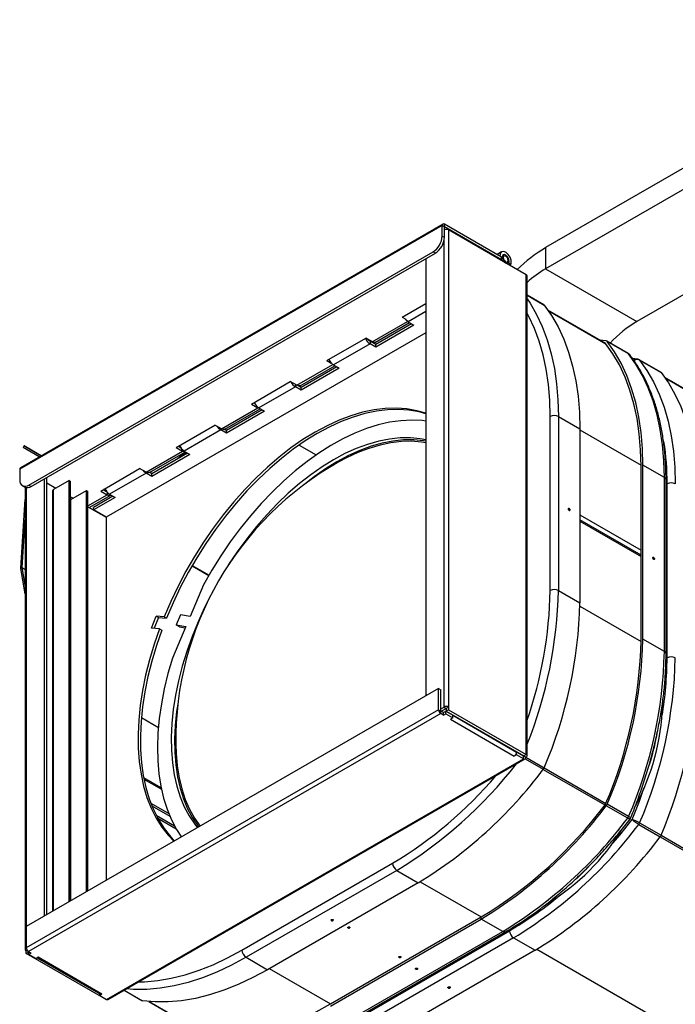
# Model space of a CAD drawing. Header units: millimetres. Extents: x 77 to 313, y 27 to 245.
# Tile 5 of 16: x 221 to 262, y 58 to 119. Entities that reach past the tile are written whole.
import ezdxf

# ---------------------------------------------------------------- set-up
doc = ezdxf.new("R2010")
doc.units = ezdxf.units.MM

msp = doc.modelspace()

# ---------------------------------------------------------------- linework, layer by layer
at = {"color": 7, "linetype": 'Continuous', "lineweight": 25}
for p, q in [((278.504, 119.317), (254.038, 105.193)), ((278.504, 118.01), (254.038, 103.886)), ((282.747, 113.928), (259.695, 100.621)), ((247.632, 106.568), (221.469, 91.464)), ((247.673, 106.659), (221.51, 91.556)), ((247.632, 105.914), (247.632, 106.568)), ((247.632, 106.568), (247.773, 106.486)), ((247.773, 106.486), (247.773, 106.649)), ((251.309, 104.608), (247.773, 106.649)), ((247.773, 105.833), (247.773, 106.486)), ((251.309, 104.445), (247.773, 106.486)), ((248.028, 106.29), (248.028, 76.731)), ((252.836, 103.514), (248.028, 106.29)), ((247.632, 105.914), (247.773, 105.833)), ((222.035, 90.484), (247.066, 104.935)), ((247.066, 104.935), (247.208, 104.853)), ((251.313, 104.927), (251.035, 104.766)), ((254.038, 105.193), (254.038, 103.886)), ((222.176, 90.403), (247.208, 104.853)), ((246.614, 104.51), (246.614, 77.417)), ((251.267, 104.42), (251.309, 104.445)), ((251.275, 104.425), (251.28, 104.412)), ((251.309, 104.445), (251.309, 104.608)), ((251.458, 104.676), (251.351, 104.614)), ((251.561, 104.25), (251.668, 104.312)), ((251.641, 104.204), (251.747, 104.265)), ((251.747, 104.265), (251.87, 104.113)), ((251.834, 104.093), (251.87, 104.113)), ((254.038, 103.886), (259.695, 100.621)), ((252.836, 73.792), (252.836, 103.514)), ((252.895, 73.711), (252.895, 103.433)), ((253.925, 101.66), (252.895, 102.255)), ((245.157, 100.894), (246.614, 101.734)), ((257.76, 99.256), (254.186, 101.32)), ((245.157, 100.894), (245.385, 100.762)), ((243.51, 99.337), (245.611, 100.55)), ((245.737, 100.477), (243.516, 99.195)), ((245.878, 100.395), (243.516, 99.032)), ((245.525, 100.6), (245.878, 100.395)), ((246.614, 99.922), (226.815, 88.492)), ((240.49, 98.199), (242.894, 99.587)), ((243.29, 99.359), (242.894, 99.587)), ((257.798, 99.417), (257.402, 99.463)), ((243.163, 99.236), (240.9, 97.93)), ((243.161, 99.401), (243.189, 99.417)), ((243.163, 99.399), (243.163, 99.236)), ((243.516, 99.195), (243.163, 99.399)), ((243.516, 99.032), (243.163, 99.236)), ((243.241, 99.355), (243.269, 99.371)), ((243.427, 99.316), (243.469, 99.264)), ((243.434, 99.243), (243.469, 99.264)), ((243.469, 99.264), (243.502, 99.332)), ((243.516, 99.032), (243.516, 99.195)), ((259.157, 98.639), (257.828, 99.407)), ((259.181, 98.618), (257.852, 99.386)), ((259.72, 98.286), (259.426, 98.322)), ((261.165, 97.48), (259.836, 98.247)), ((259.86, 98.226), (261.19, 97.459)), ((238.843, 96.643), (240.987, 97.88)), ((241.112, 97.807), (238.892, 96.526)), ((241.254, 97.726), (238.892, 96.362)), ((240.49, 98.199), (240.761, 98.043)), ((240.9, 97.93), (241.254, 97.726)), ((282.747, 84.832), (261.426, 97.14)), ((235.823, 95.505), (238.227, 96.893)), ((238.538, 96.567), (236.276, 95.26)), ((238.623, 96.665), (238.227, 96.893)), ((238.892, 96.362), (238.538, 96.567)), ((238.892, 96.526), (238.716, 96.627)), ((238.809, 96.573), (238.845, 96.594)), ((238.815, 96.63), (238.845, 96.594)), ((238.845, 96.594), (238.877, 96.662)), ((238.892, 96.362), (238.892, 96.526)), ((233.957, 93.97), (236.219, 95.277)), ((234.177, 93.949), (236.362, 95.21)), ((235.823, 95.505), (236.219, 95.277)), ((235.965, 95.587), (236.004, 95.564)), ((235.997, 95.579), (235.987, 95.574)), ((236.219, 95.277), (236.312, 95.24)), ((236.276, 95.26), (236.629, 95.056)), ((236.488, 95.138), (234.268, 93.856)), ((236.629, 95.056), (234.268, 93.693)), ((254.321, 83.958), (254.321, 94.736)), ((254.83, 94.736), (254.83, 83.958)), ((254.83, 94.736), (256.16, 93.969)), ((231.156, 92.811), (233.561, 94.199)), ((233.957, 93.97), (233.561, 94.199)), ((234.193, 93.958), (234.22, 93.924)), ((234.22, 93.924), (234.253, 93.993)), ((256.16, 93.969), (256.16, 83.191)), ((233.914, 93.897), (231.651, 92.591)), ((234.268, 93.693), (233.914, 93.897)), ((234.268, 93.856), (234.135, 93.932)), ((234.185, 93.904), (234.22, 93.924)), ((234.268, 93.693), (234.268, 93.856)), ((221.741, 92.91), (221.681, 92.806)), ((222.678, 92.23), (221.681, 92.806)), ((222.798, 92.299), (221.741, 92.91)), ((221.782, 92.886), (221.741, 92.91)), ((221.782, 92.886), (222.799, 92.299)), ((231.156, 92.811), (231.552, 92.583)), ((231.298, 92.893), (231.421, 92.822)), ((231.372, 92.909), (231.321, 92.88)), ((231.365, 92.925), (231.352, 92.924)), ((229.29, 91.276), (231.552, 92.583)), ((229.51, 91.254), (231.738, 92.541)), ((231.863, 92.468), (229.643, 91.186)), ((232.005, 92.387), (229.643, 91.023)), ((231.607, 92.465), (231.169, 92.067)), ((231.651, 92.591), (232.005, 92.387)), ((226.489, 90.117), (228.894, 91.505)), ((229.29, 91.276), (228.894, 91.505)), ((259.95, 80.872), (259.95, 91.65)), ((260.063, 80.937), (260.063, 91.716)), ((261.392, 90.948), (260.063, 91.716)), ((221.469, 91.464), (221.469, 90.811)), ((223.138, 63.865), (223.138, 90.958)), ((229.289, 91.227), (227.027, 89.921)), ((229.643, 91.023), (229.289, 91.227)), ((229.643, 91.186), (229.517, 91.259)), ((229.56, 91.234), (229.596, 91.255)), ((229.568, 91.288), (229.596, 91.255)), ((229.596, 91.255), (229.628, 91.323)), ((229.643, 91.023), (229.643, 91.186)), ((261.392, 80.17), (261.392, 90.948)), ((221.635, 90.445), (221.776, 90.363)), ((221.806, 90.348), (221.806, 61.709)), ((222.035, 90.484), (222.176, 90.403)), ((222.996, 63.783), (222.996, 90.876)), ((223.138, 90.615), (223.704, 90.288)), ((224.524, 90.762), (223.562, 90.207)), ((224.524, 64.665), (224.524, 90.762)), ((224.524, 90.762), (224.609, 90.713)), ((224.609, 64.714), (224.609, 90.713)), ((261.498, 80.023), (261.498, 90.801)), ((261.562, 79.778), (261.562, 90.556)), ((223.503, 90.125), (223.503, 64.076)), ((224.609, 89.766), (224.778, 89.668)), ((224.637, 89.586), (225.599, 90.141)), ((225.599, 65.285), (225.599, 90.141)), ((225.599, 90.141), (225.683, 90.092)), ((225.683, 65.334), (225.683, 90.092)), ((225.77, 89.096), (227.105, 89.867)), ((227.239, 89.799), (226.037, 89.105)), ((227.38, 89.717), (226.037, 88.941)), ((226.489, 90.117), (226.885, 89.888)), ((226.631, 90.199), (226.859, 90.067)), ((226.738, 90.235), (226.654, 90.186)), ((226.738, 90.235), (226.685, 90.23)), ((226.731, 90.256), (226.738, 90.235)), ((227.027, 89.921), (227.38, 89.717)), ((221.528, 85.333), (221.806, 89.592)), ((225.683, 89.145), (226.815, 88.492)), ((226.037, 88.941), (226.037, 89.105)), ((226.815, 88.492), (226.037, 88.941)), ((226.815, 88.492), (226.815, 88.492)), ((226.815, 88.492), (226.815, 65.987)), ((255.502, 88.906), (255.508, 88.905)), ((221.613, 85.374), (221.806, 88.339)), ((259.95, 86.146), (256.16, 88.334)), ((260.735, 85.885), (260.741, 85.884)), ((221.613, 85.374), (221.528, 85.333)), ((221.613, 85.374), (221.529, 85.308)), ((221.806, 83.744), (221.529, 85.308)), ((221.806, 84.28), (221.613, 85.374)), ((221.613, 85.374), (221.806, 85.262)), ((232.853, 84.3), (232.022, 82.35)), ((254.83, 83.958), (256.16, 83.191)), ((229.632, 81.629), (229.915, 82.358)), ((230.408, 82.314), (229.915, 82.358)), ((229.915, 82.358), (230.056, 82.277)), ((231.428, 82.455), (231.157, 81.82)), ((232.022, 82.35), (231.428, 82.455)), ((230.056, 82.277), (229.799, 81.614)), ((230.056, 82.277), (230.549, 82.233)), ((230.408, 82.314), (230.549, 82.233)), ((231.157, 81.82), (231.752, 81.716)), ((231.369, 81.698), (231.157, 81.82)), ((230.125, 81.585), (229.632, 81.629)), ((230.125, 81.585), (230.266, 81.504)), ((231.752, 81.716), (230.921, 79.766)), ((231.369, 81.698), (231.718, 81.636)), ((261.392, 80.17), (260.063, 80.937)), ((247.406, 77.874), (221.865, 63.13)), ((247.406, 77.874), (247.547, 77.793)), ((247.406, 76.568), (247.406, 77.874)), ((247.547, 76.486), (247.547, 77.793)), ((261.279, 76.838), (261.279, 77.021)), ((247.406, 76.568), (221.865, 61.824)), ((247.547, 76.323), (222.006, 61.579)), ((247.406, 76.568), (247.547, 76.486)), ((247.547, 76.617), (247.745, 76.731)), ((247.547, 76.323), (247.547, 76.486)), ((247.717, 76.388), (247.547, 76.486)), ((247.717, 76.225), (247.547, 76.323)), ((247.575, 76.47), (247.887, 76.65)), ((247.717, 76.388), (247.858, 76.47)), ((247.717, 76.225), (247.717, 76.388)), ((247.717, 76.225), (247.858, 76.307)), ((247.745, 76.731), (247.887, 76.65)), ((247.858, 76.307), (247.858, 76.47)), ((247.858, 76.47), (248.282, 76.225)), ((247.858, 76.307), (248.282, 76.062)), ((248.028, 76.731), (247.887, 76.65)), ((247.887, 76.65), (247.887, 76.486)), ((248.028, 76.568), (247.887, 76.486)), ((247.887, 76.486), (252.695, 73.711)), ((248.028, 76.731), (248.028, 76.568)), ((248.028, 76.568), (252.836, 73.792)), ((248.141, 76.339), (248.141, 76.307)), ((248.283, 76.258), (248.283, 76.225)), ((248.282, 76.062), (248.141, 75.98)), ((248.141, 75.98), (248.147, 75.984)), ((248.141, 75.98), (248.141, 75.98)), ((248.141, 75.98), (252.101, 73.694)), ((248.141, 75.98), (248.141, 75.98)), ((248.282, 76.062), (248.282, 76.225)), ((248.282, 76.218), (248.283, 76.225)), ((248.283, 76.225), (252.242, 73.939)), ((252.242, 73.939), (252.242, 73.972)), ((252.242, 73.776), (252.242, 73.939)), ((252.242, 73.939), (252.242, 73.939)), ((252.667, 73.694), (252.242, 73.939)), ((226.843, 58.623), (252.667, 73.531)), ((226.943, 58.613), (252.767, 73.521)), ((252.242, 73.776), (252.101, 73.694)), ((252.101, 73.694), (252.101, 73.694)), ((252.101, 73.694), (252.101, 73.694)), ((252.667, 73.531), (252.242, 73.776)), ((252.667, 73.694), (252.695, 73.711)), ((252.667, 73.531), (252.667, 73.694)), ((252.808, 73.613), (252.667, 73.694)), ((252.836, 73.792), (252.695, 73.711)), ((252.695, 73.711), (252.836, 73.629)), ((252.808, 73.613), (252.836, 73.629)), ((230.226, 71.727), (229.146, 72.351)), ((229.586, 70.774), (230.695, 70.134)), ((229.653, 70.605), (230.767, 69.962)), ((259.127, 69.853), (257.798, 70.62)), ((259.181, 69.947), (257.852, 70.715)), ((259.86, 69.555), (261.19, 68.788)), ((259.806, 69.461), (261.135, 68.693)), ((235.229, 61.668), (244.563, 67.056)), ((244.818, 66.616), (235.484, 61.227)), ((244.818, 66.616), (246.147, 65.848)), ((246.147, 65.848), (236.813, 60.46)), ((254.05, 64.5), (254.208, 64.591)), ((240.716, 58.337), (250.05, 63.726)), ((240.716, 58.207), (250.05, 63.595)), ((240.762, 63.56), (240.758, 63.555)), ((250.05, 63.595), (250.05, 63.726)), ((251.38, 62.827), (250.05, 63.595)), ((221.865, 63.13), (221.865, 61.824)), ((242.47, 57.488), (251.804, 62.876)), ((242.046, 57.439), (251.38, 62.827)), ((242.226, 57.421), (251.56, 62.81)), ((252.058, 62.436), (242.725, 57.047)), ((252.058, 62.436), (253.388, 61.668)), ((221.865, 61.791), (221.867, 61.792)), ((221.865, 61.628), (221.922, 61.66)), ((221.865, 61.464), (221.865, 61.628)), ((253.388, 61.668), (244.054, 56.28)), ((221.865, 61.464), (222.006, 61.546)), ((226.673, 58.689), (221.865, 61.464)), ((222.006, 61.579), (222.176, 61.481)), ((222.006, 61.546), (222.006, 61.579)), ((222.035, 61.53), (222.006, 61.546)), ((222.035, 61.399), (222.035, 61.562)), ((222.035, 61.399), (222.176, 61.481)), ((222.459, 61.154), (222.035, 61.399)), ((222.6, 61.236), (222.459, 61.154)), ((222.542, 61.202), (226.46, 58.94)), ((222.6, 61.236), (222.594, 61.232)), ((226.56, 58.95), (222.6, 61.236)), ((222.6, 61.236), (222.6, 61.236)), ((235.484, 61.227), (236.813, 60.46)), ((227.935, 59.186), (229.036, 58.551)), ((248.003, 59.38), (247.999, 59.375)), ((226.419, 58.868), (226.419, 58.964)), ((226.56, 58.95), (226.419, 58.868)), ((226.419, 58.868), (226.843, 58.623)), ((226.56, 58.95), (226.56, 58.95)), ((229.461, 58.495), (233.035, 56.432))]:
    msp.add_line(p, q, dxfattribs=at)
at = {"color": 1, "linetype": 'Continuous', "lineweight": 25}
for p, q in [((247.745, 76.731), (247.745, 105.612)), ((252.895, 102.247), (253.949, 101.639)), ((254.194, 101.307), (257.77, 99.243)), ((246.614, 101.228), (245.525, 100.6)), ((243.29, 99.359), (245.485, 100.625)), ((257.756, 99.261), (257.738, 99.272)), ((259.249, 98.558), (259.181, 98.618)), ((238.623, 96.665), (240.86, 97.956)), ((261.435, 97.127), (282.747, 84.824)), ((238.538, 96.714), (238.538, 96.567)), ((236.219, 95.298), (236.219, 95.277)), ((233.914, 93.995), (233.914, 93.897)), ((256.16, 93.91), (259.95, 91.722)), ((256.16, 93.909), (259.95, 91.721)), ((238.78, 92.966), (239.835, 92.357)), ((231.552, 92.664), (231.552, 92.583)), ((229.289, 91.276), (229.289, 91.227)), ((221.865, 90.331), (221.865, 63.13)), ((223.562, 64.11), (223.562, 90.207)), ((225.683, 89.194), (226.885, 89.888)), ((226.885, 90.037), (226.885, 89.888)), ((224.637, 64.73), (224.637, 89.586)), ((256.16, 88.645), (259.95, 86.457)), ((256.16, 88.253), (259.95, 86.065)), ((232.137, 85.48), (233.177, 84.88)), ((232.156, 85.512), (233.196, 84.911)), ((256.159, 82.989), (259.95, 80.801)), ((256.159, 82.988), (259.95, 80.8)), ((228.999, 76.084), (230.053, 75.475)), ((228.999, 76.084), (230.053, 75.475)), ((248.283, 76.225), (248.282, 76.225)), ((252.77, 73.523), (253.894, 72.874)), ((252.82, 73.62), (253.949, 72.968)), ((253.894, 72.873), (257.715, 70.667)), ((253.949, 72.968), (257.77, 70.763)), ((229.163, 72.259), (230.245, 71.635)), ((229.915, 70.029), (231.051, 69.374)), ((230.014, 69.841), (231.159, 69.18)), ((261.135, 68.693), (306.194, 42.681)), ((261.19, 68.788), (306.249, 42.776)), ((246.26, 65.914), (250.05, 63.726)), ((221.865, 61.824), (221.865, 61.791)), ((221.865, 61.791), (221.868, 61.789)), ((253.501, 61.734), (298.53, 35.739)), ((236.926, 60.525), (240.716, 58.337)), ((227.941, 59.19), (229.066, 58.54)), ((226.673, 58.689), (226.702, 58.705)), ((229.476, 58.494), (233.052, 56.429))]:
    msp.add_line(p, q, dxfattribs=at)
at = {"color": 7, "linetype": 'Continuous', "lineweight": 25, "flags": 128}
for points in [[(251.87, 104.113), (251.914, 104.242), (251.903, 104.411), (251.837, 104.594), (251.728, 104.761), (251.592, 104.884), (251.451, 104.946), (251.329, 104.935), (251.244, 104.853), (251.21, 104.714), (251.211, 104.665)], [(251.747, 104.265), (251.774, 104.343), (251.767, 104.444), (251.728, 104.554), (251.662, 104.654), (251.58, 104.728), (251.496, 104.765), (251.423, 104.758), (251.372, 104.71), (251.351, 104.626), (251.365, 104.522), (251.41, 104.413), (251.48, 104.317), (251.556, 104.253)], [(251.712, 104.408), (251.701, 104.48), (251.668, 104.555), (251.62, 104.62), (251.563, 104.665), (251.507, 104.685), (251.458, 104.676), (251.426, 104.639), (251.415, 104.58), (251.426, 104.507), (251.458, 104.433), (251.507, 104.368), (251.563, 104.322), (251.62, 104.303), (251.668, 104.312), (251.701, 104.349), (251.712, 104.408)], [(253.949, 101.639), (254.403, 100.995), (254.809, 100.293), (255.163, 99.533), (255.465, 98.721), (255.714, 97.858), (255.908, 96.947), (256.048, 95.993), (256.132, 94.999), (256.16, 93.969)], [(245.525, 100.6), (245.386, 100.712), (245.357, 100.746)], [(243.057, 99.493), (243.08, 99.467), (243.163, 99.399)], [(243.51, 99.337), (243.412, 99.317), (243.29, 99.359)], [(259.95, 91.65), (259.922, 92.673), (259.839, 93.659), (259.7, 94.606), (259.507, 95.509), (259.26, 96.365), (258.961, 97.172), (258.609, 97.925), (258.207, 98.623), (257.756, 99.261)], [(260.063, 91.716), (260.035, 92.746), (259.951, 93.74), (259.812, 94.694), (259.617, 95.604), (259.368, 96.467), (259.066, 97.28), (258.712, 98.039), (258.307, 98.742), (257.852, 99.386)], [(261.392, 90.948), (261.364, 91.978), (261.28, 92.973), (261.141, 93.927), (260.946, 94.837), (260.698, 95.7), (260.395, 96.513), (260.041, 97.272), (259.636, 97.975), (259.181, 98.618)], [(259.86, 98.226), (260.315, 97.583), (260.72, 96.88), (261.074, 96.121), (261.376, 95.308), (261.625, 94.445), (261.82, 93.535), (261.959, 92.581), (262.043, 91.587), (262.071, 90.556)], [(261.19, 97.459), (261.644, 96.815), (262.049, 96.113), (262.404, 95.353), (262.706, 94.541), (262.955, 93.678), (263.149, 92.767), (263.289, 91.813), (263.372, 90.819), (263.4, 89.789)], [(238.843, 96.643), (238.745, 96.623), (238.623, 96.665)], [(246.614, 94.933), (246.059, 95.094), (245.434, 95.205), (244.783, 95.25), (244.109, 95.23), (243.415, 95.144), (242.703, 94.993), (241.978, 94.778), (241.243, 94.5), (240.501, 94.159), (239.755, 93.758), (239.009, 93.298), (238.267, 92.782), (237.531, 92.211), (236.806, 91.589), (236.095, 90.919), (235.401, 90.202), (234.726, 89.444), (234.075, 88.647), (233.451, 87.815), (232.855, 86.952), (232.292, 86.062), (231.763, 85.149), (231.271, 84.217), (230.819, 83.271), (230.408, 82.314)], [(246.614, 94.898), (246.2, 95.012), (245.576, 95.123), (244.925, 95.168), (244.251, 95.148), (243.556, 95.062), (242.845, 94.912), (242.12, 94.697), (241.384, 94.418), (240.642, 94.077), (239.896, 93.676), (239.151, 93.216), (238.408, 92.7), (237.673, 92.129), (236.948, 91.507), (236.236, 90.837), (235.542, 90.121), (234.868, 89.363), (234.217, 88.566), (233.592, 87.734), (232.997, 86.871), (232.433, 85.98), (231.904, 85.067), (231.413, 84.135), (230.96, 83.189), (230.549, 82.233)], [(246.614, 94.45), (246.396, 94.475), (245.745, 94.507), (245.072, 94.473), (244.379, 94.375), (243.67, 94.212), (242.948, 93.986), (242.217, 93.697), (241.479, 93.347), (240.739, 92.937), (239.999, 92.469), (239.264, 91.946), (238.536, 91.37), (237.818, 90.743), (237.115, 90.068), (236.43, 89.349), (235.765, 88.589), (235.124, 87.792), (234.509, 86.96), (233.924, 86.098), (233.371, 85.21), (232.853, 84.3)], [(233.684, 94.128), (233.775, 94.01), (233.914, 93.897)], [(234.177, 93.949), (234.078, 93.929), (233.957, 93.97)], [(246.614, 93.278), (246.273, 93.343), (245.662, 93.405), (245.027, 93.402), (244.372, 93.334), (243.699, 93.203), (243.012, 93.007), (242.314, 92.75), (241.61, 92.431), (240.901, 92.052), (240.193, 91.615), (239.488, 91.123), (238.79, 90.578), (238.103, 89.982), (237.429, 89.339), (236.773, 88.651), (236.137, 87.923), (235.525, 87.157), (234.939, 86.358), (234.405, 85.562)], [(246.614, 93.199), (246.485, 93.221), (245.874, 93.282), (245.239, 93.279), (244.584, 93.212), (243.911, 93.08), (243.224, 92.885), (242.526, 92.627), (241.822, 92.308), (241.114, 91.93), (240.405, 91.493), (239.7, 91.001), (239.036, 90.483)], [(246.614, 93.101), (246.35, 93.144), (245.74, 93.195), (245.106, 93.182), (244.452, 93.104), (243.781, 92.963), (243.097, 92.759), (242.403, 92.493), (241.702, 92.167), (241.238, 91.919)], [(231.552, 92.583), (231.674, 92.541), (231.731, 92.545)], [(229.121, 91.373), (229.151, 91.34), (229.289, 91.227)], [(229.51, 91.254), (229.412, 91.235), (229.29, 91.276)], [(226.885, 89.888), (227.007, 89.847), (227.11, 89.869), (227.113, 89.871)], [(255.446, 88.992), (255.45, 89.011), (255.46, 89.023), (255.476, 89.026), (255.495, 89.02), (255.514, 89.005), (255.53, 88.983), (255.54, 88.959), (255.544, 88.935), (255.54, 88.916), (255.53, 88.904), (255.514, 88.901), (255.495, 88.907), (255.476, 88.922), (255.46, 88.943), (255.45, 88.968), (255.446, 88.992)], [(255.452, 89.006), (255.451, 89.005), (255.451, 89.004)], [(260.679, 85.971), (260.682, 85.99), (260.693, 86.003), (260.709, 86.006), (260.728, 85.999), (260.746, 85.984), (260.762, 85.963), (260.773, 85.938), (260.776, 85.915), (260.773, 85.895), (260.762, 85.883), (260.746, 85.88), (260.728, 85.886), (260.709, 85.901), (260.693, 85.923), (260.682, 85.947), (260.679, 85.971)], [(260.684, 85.985), (260.684, 85.985), (260.684, 85.984)], [(233.216, 83.504), (232.92, 82.909), (232.509, 82.005), (232.14, 81.093), (231.813, 80.178), (231.533, 79.265), (231.298, 78.357), (231.112, 77.46), (230.974, 76.578), (230.886, 75.715), (230.847, 74.875), (230.859, 74.063), (230.92, 73.284), (231.031, 72.539), (231.191, 71.835), (231.4, 71.173), (231.655, 70.557), (231.957, 69.991), (232.303, 69.476), (232.478, 69.257)], [(230.125, 81.585), (229.791, 80.622), (229.503, 79.661), (229.263, 78.707), (229.072, 77.763), (228.93, 76.835), (228.838, 75.927), (228.797, 75.043), (228.807, 74.187), (228.867, 73.363), (228.978, 72.575), (229.139, 71.827), (229.349, 71.121), (229.607, 70.462), (229.912, 69.852), (230.263, 69.294), (230.658, 68.791), (231.019, 68.415)], [(230.266, 81.504), (229.932, 80.54), (229.645, 79.579), (229.405, 78.625), (229.213, 77.682), (229.071, 76.754), (228.98, 75.846), (228.939, 74.962), (228.948, 74.106), (229.009, 73.282), (229.119, 72.494), (229.28, 71.745), (229.49, 71.039), (229.748, 70.38), (230.054, 69.77), (230.404, 69.212), (230.799, 68.709), (231.055, 68.436)], [(230.921, 79.766), (230.646, 78.813), (230.418, 77.868), (230.238, 76.935), (230.108, 76.018), (230.027, 75.121), (229.997, 74.249), (230.017, 73.406), (230.087, 72.596), (230.208, 71.821), (230.377, 71.087), (230.595, 70.396), (230.861, 69.751), (231.173, 69.156), (231.481, 68.681)], [(231.271, 77.033), (231.186, 76.455), (231.098, 75.592), (231.059, 74.753), (231.071, 73.941), (231.132, 73.161), (231.243, 72.417), (231.403, 71.712), (231.612, 71.05), (231.867, 70.435), (232.169, 69.868), (232.515, 69.354), (232.555, 69.301)], [(231.129, 74.407), (231.148, 73.858), (231.217, 73.089), (231.335, 72.356), (231.502, 71.663), (231.717, 71.013), (231.978, 70.409), (232.285, 69.855), (232.636, 69.353), (232.639, 69.349)], [(255.996, 66.138), (256.457, 66.578), (256.722, 66.849)], [(240.864, 63.566), (240.879, 63.553), (240.885, 63.538), (240.879, 63.522), (240.864, 63.51), (240.842, 63.501), (240.815, 63.498), (240.789, 63.501), (240.767, 63.51), (240.752, 63.522), (240.746, 63.538), (240.752, 63.553), (240.767, 63.566), (240.789, 63.575), (240.815, 63.578), (240.842, 63.575), (240.864, 63.566)], [(240.874, 63.554), (240.874, 63.554), (240.873, 63.555)], [(241.799, 63.044), (241.784, 63.057), (241.779, 63.072), (241.784, 63.088), (241.799, 63.101), (241.821, 63.109), (241.848, 63.112), (241.874, 63.109), (241.897, 63.101), (241.912, 63.088), (241.917, 63.072), (241.912, 63.057), (241.897, 63.044), (241.874, 63.036), (241.848, 63.033), (241.821, 63.036), (241.799, 63.044)], [(241.79, 63.09), (241.79, 63.089), (241.785, 63.075), (241.79, 63.061), (241.803, 63.05)], [(241.905, 63.09), (241.892, 63.101), (241.89, 63.102)], [(244.967, 61.215), (244.952, 61.228), (244.947, 61.244), (244.952, 61.259), (244.967, 61.272), (244.989, 61.28), (245.016, 61.283), (245.042, 61.28), (245.065, 61.272), (245.079, 61.259), (245.085, 61.244), (245.079, 61.228), (245.065, 61.215), (245.042, 61.207), (245.016, 61.204), (244.989, 61.207), (244.967, 61.215)], [(244.958, 61.261), (244.957, 61.26), (244.953, 61.246), (244.957, 61.233), (244.971, 61.221)], [(245.073, 61.261), (245.06, 61.272), (245.058, 61.273)], [(236.813, 60.46), (235.907, 59.969), (235.004, 59.545), (234.108, 59.189), (233.223, 58.902), (232.351, 58.686), (231.496, 58.541), (230.662, 58.469), (229.851, 58.469), (229.066, 58.54)], [(245.999, 60.489), (245.984, 60.502), (245.979, 60.517), (245.984, 60.532), (245.999, 60.545), (246.022, 60.554), (246.048, 60.557), (246.074, 60.554), (246.097, 60.545), (246.112, 60.532), (246.117, 60.517), (246.112, 60.502), (246.097, 60.489), (246.074, 60.48), (246.048, 60.477), (246.022, 60.48), (245.999, 60.489)], [(245.991, 60.535), (245.99, 60.534), (245.985, 60.52), (245.99, 60.506), (246.004, 60.494)], [(246.106, 60.535), (246.093, 60.546), (246.091, 60.547)], [(248.105, 59.386), (248.12, 59.373), (248.125, 59.358), (248.12, 59.342), (248.105, 59.33), (248.083, 59.321), (248.056, 59.318), (248.03, 59.321), (248.007, 59.33), (247.992, 59.342), (247.987, 59.358), (247.992, 59.373), (248.007, 59.386), (248.03, 59.395), (248.056, 59.398), (248.083, 59.395), (248.105, 59.386)], [(248.115, 59.374), (248.114, 59.374), (248.114, 59.375)], [(233.029, 56.433), (233.807, 56.361), (234.612, 56.362), (235.44, 56.434), (236.289, 56.577), (237.154, 56.791), (238.032, 57.076), (238.921, 57.429), (239.817, 57.85), (240.716, 58.337)]]:
    msp.add_lwpolyline(points, dxfattribs=at)
at = {"color": 1, "linetype": 'Continuous', "lineweight": 25, "flags": 128}
for points in [[(252.895, 102.032), (253.074, 101.763), (253.479, 101.06), (253.834, 100.301), (254.136, 99.488), (254.384, 98.625), (254.579, 97.715), (254.718, 96.761), (254.802, 95.767), (254.83, 94.736)], [(254.321, 94.736), (254.294, 95.746), (254.212, 96.721), (254.075, 97.656), (253.885, 98.549), (253.642, 99.396), (253.346, 100.193), (253, 100.938), (252.895, 101.135)], [(231.785, 92.513), (231.71, 92.448), (231.482, 92.248)], [(255.508, 88.905), (255.51, 88.905), (255.524, 88.907), (255.534, 88.919), (255.537, 88.936), (255.534, 88.958), (255.524, 88.98), (255.51, 89), (255.493, 89.013), (255.475, 89.019), (255.461, 89.017), (255.452, 89.006)], [(260.741, 85.884), (260.742, 85.884), (260.757, 85.887), (260.766, 85.898), (260.77, 85.916), (260.766, 85.937), (260.757, 85.959), (260.742, 85.979), (260.725, 85.993), (260.708, 85.999), (260.694, 85.996), (260.684, 85.985)], [(259.4, 69.758), (259.844, 70.904), (260.126, 71.703)], [(258.078, 68.157), (258.63, 68.801), (259.4, 69.758)], [(240.758, 63.555), (240.757, 63.554), (240.752, 63.541), (240.757, 63.527), (240.771, 63.515), (240.791, 63.507), (240.815, 63.504), (240.84, 63.507), (240.86, 63.515), (240.874, 63.527), (240.878, 63.541), (240.874, 63.554)], [(241.803, 63.05), (241.824, 63.042), (241.848, 63.039), (241.872, 63.042), (241.892, 63.05), (241.906, 63.061), (241.911, 63.075), (241.906, 63.089), (241.905, 63.09)], [(228.83, 59.703), (229.198, 59.712), (230.017, 59.785), (230.855, 59.927), (231.71, 60.14), (232.578, 60.421), (233.456, 60.771), (234.341, 61.187), (235.229, 61.668)], [(235.484, 61.227), (234.578, 60.736), (233.675, 60.312), (232.779, 59.956), (231.893, 59.669), (231.022, 59.453), (230.167, 59.309), (229.332, 59.236), (228.521, 59.236), (228.076, 59.268)], [(244.971, 61.221), (244.992, 61.213), (245.016, 61.21), (245.04, 61.213), (245.06, 61.221), (245.074, 61.233), (245.079, 61.246), (245.074, 61.26), (245.073, 61.261)], [(246.004, 60.494), (246.024, 60.486), (246.048, 60.484), (246.072, 60.486), (246.093, 60.494), (246.106, 60.506), (246.111, 60.52), (246.106, 60.534), (246.106, 60.535)], [(247.999, 59.375), (247.998, 59.374), (247.993, 59.361), (247.998, 59.347), (248.012, 59.335), (248.032, 59.327), (248.056, 59.324), (248.08, 59.327), (248.101, 59.335), (248.114, 59.347), (248.119, 59.361), (248.115, 59.374)]]:
    msp.add_lwpolyline(points, dxfattribs=at)
at = {"color": 7, "linetype": 'Continuous', "lineweight": 25}
for centre, radius, start, end in [((247.718, 106.582), 0.0873, 50.79548, 189.21638), ((247.885, 106.011), 0.313, 62.92781, 110.97072), ((246.404, 105.97), 1.229, 302.60554, 357.3944), ((246.545, 105.889), 1.229, 302.60554, 357.3944), ((258.65, 97.397), 9.058, 120.60987, 134.69995), ((257.539, 97.931), 6.908, 120.44932, 132.24502), ((252.795, 103.423), 0.101, 5.69369, 65.62441), ((253.829, 101.527), 0.164, 43.08606, 54.33771), ((263.485, 94.262), 7.402, 120.79289, 137.30242), ((243.581, 99.885), 0.772, 203.60025, 237.17715), ((257.734, 99.244), 0.0275, 37.50712, 82.485), ((257.787, 99.335), 0.0824, 37.51771, 82.47346), ((241.318, 98.578), 0.772, 203.60025, 237.17715), ((259.062, 98.506), 0.164, 43.0754, 54.34837), ((261.07, 97.347), 0.164, 43.08606, 54.33771), ((238.952, 97.21), 0.764, 206.32618, 237.26305), ((236.694, 95.909), 0.772, 203.60025, 237.17715), ((254.576, 94.245), 0.553, 62.60989, 117.39011), ((232.069, 93.239), 0.772, 203.60025, 237.17715), ((221.567, 91.475), 0.0986, 125.01445, 186.30213), ((250.926, 74.652), 19.798, 119.29544, 180.70994), ((221.814, 90.755), 0.349, 170.78637, 309.20306), ((221.942, 90.73), 0.402, 245.69253, 305.61761), ((261.817, 90.065), 0.553, 62.60989, 117.39011), ((223.604, 90.115), 0.101, 114.37677, 174.30513), ((227.445, 90.569), 0.772, 203.60025, 237.17715), ((224.587, 89.676), 0.102, 281.94278, 298.94104), ((221.632, 85.325), 0.104, 175.81269, 189.54272), ((254.576, 83.467), 0.553, 62.60989, 117.39011), ((228.649, 83.79), 27.518, 336.8416, 358.75166), ((232.837, 81.426), 27.118, 336.76496, 358.8283), ((232.74, 81.496), 27.329, 336.76496, 358.82831), ((234.069, 80.729), 27.329, 336.76496, 358.82831), ((234.56, 80.377), 27.518, 336.8416, 358.75166), ((261.817, 79.287), 0.553, 62.60989, 117.39011), ((235.889, 79.61), 27.518, 336.8416, 358.75166), ((247.713, 76.582), 0.307, 182.60598, 237.39452), ((247.887, 76.458), 0.307, 62.60963, 117.39086), ((247.066, 77.305), 14.22, 331.91487, 358.1191), ((247.265, 77.464), 13.885, 342.01519, 350.11932), ((251.935, 73.953), 0.307, 302.60578, 357.39422), ((252.722, 73.599), 0.0873, 230.79909, 9.21314), ((252.805, 73.711), 0.0873, 290.78431, 69.21421), ((232.005, 89.228), 27.324, 301.16947, 323.23525), ((253.568, 73.125), 0.411, 322.37694, 337.62306), ((235.889, 87.067), 27.301, 301.24614, 323.15859), ((235.779, 87.117), 27.513, 301.24613, 323.15859), ((257.629, 70.78), 0.137, 322.37061, 337.62556), ((257.472, 70.871), 0.411, 322.37694, 337.62306), ((237.108, 86.35), 27.513, 301.24613, 323.15859), ((258.801, 70.104), 0.411, 322.37694, 337.62306), ((259.48, 69.712), 0.411, 322.37694, 337.62306), ((237.916, 85.815), 27.324, 301.16947, 323.23525), ((246.783, 76.581), 14.103, 301.77087, 328.16054), ((239.246, 85.048), 27.324, 301.16947, 323.23525), ((260.809, 68.945), 0.411, 322.37694, 337.62306), ((245.116, 67.082), 0.553, 182.60569, 237.39431), ((252.357, 62.902), 0.553, 182.60569, 237.39431), ((221.896, 61.709), 0.0873, 110.78174, 249.2153), ((222.172, 61.838), 0.307, 182.60598, 237.39452), ((235.782, 61.693), 0.553, 182.60569, 237.39431), ((226.501, 59.032), 0.101, 245.69203, 305.61663), ((226.806, 58.935), 0.28, 241.74877, 266.04235), ((226.902, 58.705), 0.101, 234.38337, 294.30797), ((229.077, 58.623), 0.0837, 240.21784, 262.3481)]:
    msp.add_arc(centre, radius, start, end, dxfattribs=at)
at = {"color": 1, "linetype": 'Continuous', "lineweight": 25}
for centre, radius, start, end in [((259.795, 98.176), 0.0828, 37.52746, 59.96037), ((244.75, 90.619), 16.813, 359.78558, 8.77254), ((261.318, 90.783), 0.181, 5.69715, 65.6237), ((228.526, 84.382), 25.798, 340.83491, 359.05884), ((227.613, 84.524), 27.223, 338.23117, 358.80912), ((261.318, 80.005), 0.181, 5.70965, 65.62432), ((239.145, 79.881), 22.417, 350.55895, 359.73538), ((230.804, 89.819), 27.107, 301.12992, 322.20939), ((231.247, 89.257), 25.888, 300.95628, 319.6023), ((240.509, 82.234), 22.412, 300.26198, 309.4398), ((251.485, 62.975), 0.181, 234.38445, 294.29057)]:
    msp.add_arc(centre, radius, start, end, dxfattribs=at)
at = {"color": 7, "linetype": 'Continuous', "lineweight": 25}
for points, knots in [([(259.244, 98.558), (259.233, 98.573), (259.205, 98.615), (259.158, 98.636), (259.128, 98.649)], [0, 0, 0, 0, 0.369047, 1, 1, 1, 1]), ([(261.498, 90.801), (261.496, 90.966), (261.493, 91.444), (261.452, 92.215), (261.36, 93.102), (261.223, 93.957), (261.041, 94.778), (260.814, 95.561), (260.543, 96.304), (260.23, 97.005), (259.873, 97.66), (259.542, 98.174), (259.324, 98.461), (259.249, 98.558)], [0, 0, 0, 0, 0.052562, 0.152323, 0.252108, 0.351885, 0.451632, 0.551323, 0.650922, 0.75039, 0.849684, 0.948762, 1, 1, 1, 1]), ([(259.833, 98.243), (259.819, 98.253), (259.785, 98.277), (259.744, 98.28), (259.722, 98.282)], [0, 0, 0, 0, 0.445508, 1, 1, 1, 1]), ([(255.545, 88.921), (255.545, 88.921), (255.547, 88.928), (255.546, 88.946), (255.538, 88.972), (255.523, 88.997), (255.504, 89.018), (255.483, 89.029), (255.464, 89.032), (255.447, 89.025), (255.436, 89.011), (255.435, 88.996), (255.434, 88.989)], [0, 0, 0, 0, 0.007257, 0.118191, 0.23477, 0.350985, 0.467104, 0.584969, 0.690327, 0.786746, 0.887101, 1, 1, 1, 1]), ([(255.448, 88.989), (255.448, 88.995), (255.449, 89.001), (255.451, 89.005), (255.452, 89.005)], [0, 0, 0, 0, 0.855268, 1, 1, 1, 1]), ([(260.777, 85.9), (260.777, 85.9), (260.78, 85.907), (260.778, 85.925), (260.771, 85.951), (260.756, 85.977), (260.736, 85.997), (260.715, 86.009), (260.696, 86.011), (260.682, 86.006), (260.677, 85.998), (260.675, 85.996)], [0, 0, 0, 0, 0.008621, 0.140417, 0.278919, 0.416989, 0.554945, 0.694975, 0.820147, 0.934697, 1, 1, 1, 1]), ([(260.681, 85.968), (260.681, 85.974), (260.681, 85.981), (260.684, 85.984), (260.684, 85.984)], [0, 0, 0, 0, 0.855268, 1, 1, 1, 1]), ([(259.302, 69.852), (259.367, 70.01), (259.572, 70.516), (259.89, 71.373), (260.241, 72.42), (260.55, 73.465), (260.817, 74.504), (261.042, 75.536), (261.223, 76.555), (261.36, 77.561), (261.451, 78.549), (261.493, 79.368), (261.496, 79.853), (261.498, 80.023)], [0, 0, 0, 0, 0.045641, 0.145606, 0.245594, 0.3456, 0.445628, 0.545681, 0.64576, 0.745866, 0.846001, 0.946164, 1, 1, 1, 1]), ([(251.56, 62.81), (251.703, 62.894), (252.118, 63.138), (252.804, 63.581), (253.614, 64.153), (254.416, 64.774), (255.209, 65.44), (255.99, 66.15), (256.757, 66.901), (257.508, 67.691), (258.239, 68.518), (258.825, 69.224), (259.162, 69.658), (259.27, 69.796)], [0, 0, 0, 0, 0.052781, 0.152916, 0.25304, 0.353145, 0.453227, 0.553287, 0.653325, 0.753341, 0.853338, 0.953318, 1, 1, 1, 1]), ([(259.268, 69.798), (259.274, 69.803), (259.289, 69.818), (259.295, 69.84), (259.299, 69.853)], [0, 0, 0, 0, 0.365101, 1, 1, 1, 1]), ([(259.86, 69.555), (259.843, 69.565), (259.826, 69.575), (259.788, 69.595), (259.768, 69.606), (259.726, 69.626), (259.706, 69.637), (259.663, 69.657), (259.641, 69.666), (259.577, 69.695), (259.536, 69.712), (259.461, 69.74), (259.427, 69.751), (259.4, 69.758)], [0, 0, 0, 0, 0.125, 0.125, 0.25, 0.25, 0.375, 0.375, 0.5, 0.5, 0.75, 0.75, 1, 1, 1, 1]), ([(259.806, 69.461), (259.789, 69.471), (259.771, 69.481), (259.735, 69.504), (259.716, 69.516), (259.677, 69.541), (259.658, 69.554), (259.619, 69.581), (259.6, 69.595), (259.544, 69.636), (259.508, 69.664), (259.446, 69.715), (259.42, 69.739), (259.4, 69.758)], [0, 0, 0, 0, 0.125, 0.125, 0.25, 0.25, 0.375, 0.375, 0.5, 0.5, 0.75, 0.75, 1, 1, 1, 1]), ([(240.754, 63.516), (240.754, 63.516), (240.758, 63.51), (240.775, 63.503), (240.801, 63.496), (240.831, 63.496), (240.858, 63.503), (240.879, 63.515), (240.89, 63.531), (240.893, 63.546), (240.889, 63.554), (240.887, 63.556)], [0, 0, 0, 0, 0.008558, 0.140371, 0.278877, 0.416956, 0.554896, 0.69495, 0.820135, 0.934699, 1, 1, 1, 1]), ([(240.861, 63.566), (240.866, 63.562), (240.871, 63.559), (240.873, 63.555), (240.873, 63.554)], [0, 0, 0, 0, 0.855272, 1, 1, 1, 1]), ([(241.891, 63.101), (241.893, 63.1), (241.902, 63.095), (241.909, 63.086), (241.911, 63.076), (241.906, 63.065), (241.893, 63.055), (241.874, 63.048), (241.851, 63.044), (241.827, 63.046), (241.811, 63.051), (241.804, 63.055), (241.803, 63.056)], [0, 0, 0, 0, 0.055941, 0.1672, 0.281808, 0.401129, 0.508416, 0.621834, 0.736032, 0.851488, 0.966587, 1, 1, 1, 1]), ([(241.848, 63.11), (241.852, 63.11), (241.864, 63.111), (241.88, 63.107), (241.888, 63.102), (241.891, 63.101)], [0, 0, 0, 0, 0.2570844, 0.7517756, 1, 1, 1, 1]), ([(245.058, 61.272), (245.061, 61.271), (245.07, 61.267), (245.077, 61.257), (245.079, 61.247), (245.074, 61.236), (245.061, 61.226), (245.042, 61.219), (245.019, 61.216), (244.995, 61.218), (244.979, 61.223), (244.972, 61.226), (244.97, 61.227)], [0, 0, 0, 0, 0.055942, 0.167205, 0.281816, 0.401141, 0.508431, 0.621852, 0.736054, 0.851513, 0.966616, 1, 1, 1, 1]), ([(245.016, 61.282), (245.02, 61.282), (245.032, 61.282), (245.048, 61.278), (245.056, 61.274), (245.058, 61.272)], [0, 0, 0, 0, 0.257087, 0.751899, 1, 1, 1, 1]), ([(246.091, 60.545), (246.094, 60.544), (246.102, 60.54), (246.109, 60.531), (246.111, 60.521), (246.106, 60.51), (246.093, 60.499), (246.074, 60.492), (246.051, 60.489), (246.027, 60.491), (246.011, 60.496), (246.004, 60.5), (246.003, 60.501)], [0, 0, 0, 0, 0.055969, 0.167229, 0.281813, 0.401147, 0.508428, 0.62184, 0.736036, 0.851491, 0.966617, 1, 1, 1, 1]), ([(246.049, 60.555), (246.053, 60.555), (246.065, 60.555), (246.08, 60.552), (246.088, 60.547), (246.091, 60.545)], [0, 0, 0, 0, 0.257086, 0.751897, 1, 1, 1, 1]), ([(247.994, 59.336), (247.995, 59.336), (247.999, 59.33), (248.016, 59.323), (248.042, 59.316), (248.071, 59.316), (248.099, 59.323), (248.119, 59.335), (248.131, 59.351), (248.133, 59.368), (248.126, 59.385), (248.115, 59.393), (248.109, 59.398)], [0, 0, 0, 0, 0.007204, 0.118151, 0.234733, 0.350956, 0.46706, 0.584944, 0.690305, 0.786735, 0.887094, 1, 1, 1, 1]), ([(248.102, 59.386), (248.106, 59.382), (248.112, 59.379), (248.114, 59.375), (248.114, 59.374)], [0, 0, 0, 0, 0.855272, 1, 1, 1, 1])]:
    msp.add_open_spline(points, degree=3, knots=knots, dxfattribs=at)
at = {"color": 1, "linetype": 'Continuous', "lineweight": 25}
for points, knots in [([(259.722, 98.285), (259.72, 98.286), (259.687, 98.298), (259.618, 98.282), (259.543, 98.255), (259.51, 98.22), (259.503, 98.213)], [0, 0, 0, 0, 0.034065, 0.457129, 0.881901, 1, 1, 1, 1]), ([(259.86, 98.226), (259.83, 98.239), (259.77, 98.266), (259.662, 98.259), (259.573, 98.233), (259.53, 98.199), (259.518, 98.19)], [0, 0, 0, 0, 0.295419, 0.589305, 0.884376, 1, 1, 1, 1]), ([(259.269, 69.797), (259.265, 69.795), (259.256, 69.79), (259.206, 69.809), (259.153, 69.838), (259.127, 69.853)], [0, 0, 0, 0, 0.302855, 0.65052, 1, 1, 1, 1]), ([(259.301, 69.852), (259.3, 69.857), (259.3, 69.867), (259.258, 69.901), (259.207, 69.932), (259.181, 69.947)], [0, 0, 0, 0, 0.302828, 0.650507, 1, 1, 1, 1])]:
    msp.add_open_spline(points, degree=3, knots=knots, dxfattribs=at)

doc.saveas('drawing.dxf')
